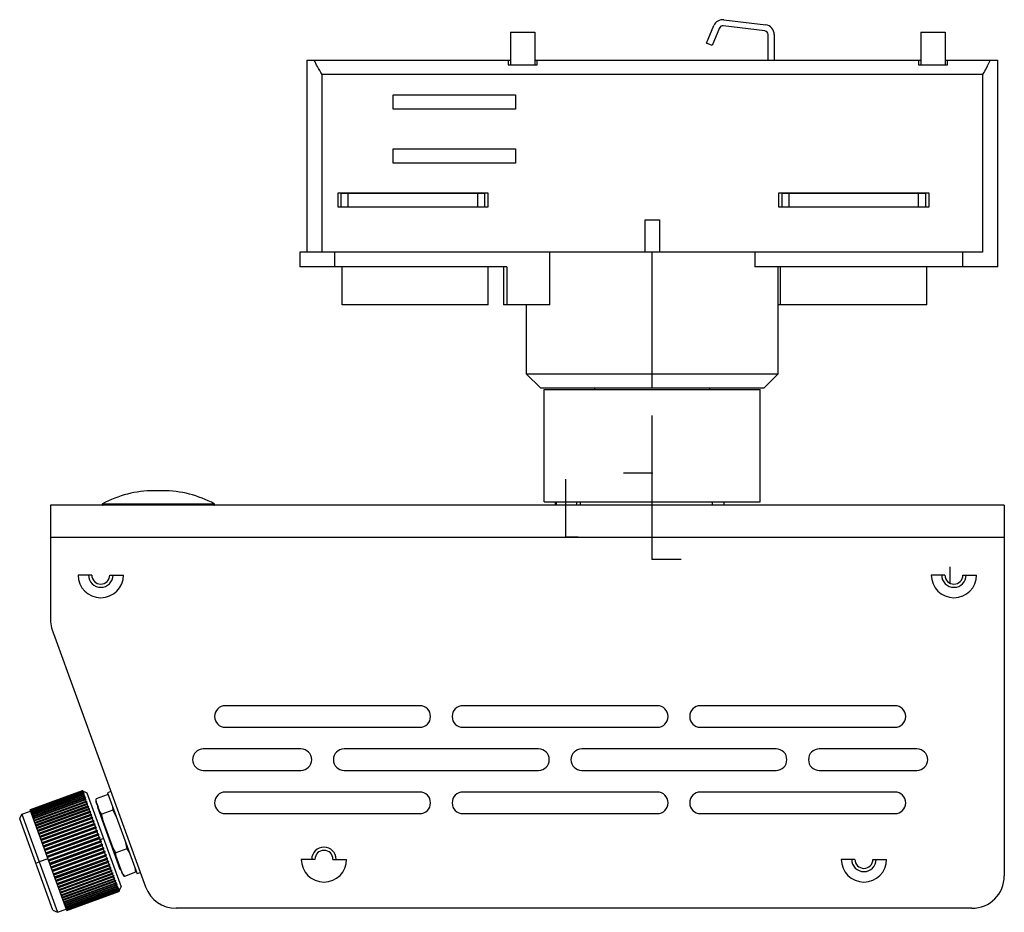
# Model space of a CAD drawing. Header units: millimetres. Extents: x -471 to -209, y 82 to 285.
# Tile 1 of 8: x -471 to -334, y 161 to 285. Entities that reach past the tile are written whole.
import ezdxf

# ---------------------------------------------------------------- set-up
doc = ezdxf.new("R2010")
doc.units = ezdxf.units.MM
doc.header["$PDSIZE"] = -1

msp = doc.modelspace()

# ---------------------------------------------------------------- linework, layer by layer
at = {"color": 7, "linetype": 'Continuous', "lineweight": 25}
for p, q in [((-372.79, 284.74), (-366.98, 284.03)), ((-375.22, 281.51), (-374.19, 283.93)), ((-373.41, 283.6), (-374.44, 281.18)), ((-367.09, 283.19), (-372.89, 283.9)), ((-402.44, 283.03), (-399.04, 283.03)), ((-402.44, 283.03), (-402.44, 278.48)), ((-399.04, 283.03), (-399.04, 278.48)), ((-366.65, 279.13), (-366.65, 282.69)), ((-365.8, 282.69), (-365.8, 279.13)), ((-345.44, 283.03), (-345.44, 278.48)), ((-345.44, 283.03), (-342.04, 283.03)), ((-342.04, 283.03), (-342.04, 278.48)), ((-374.44, 281.18), (-375.22, 281.51)), ((-430.74, 279.13), (-430.74, 252.43)), ((-430.74, 279.13), (-402.44, 279.13)), ((-402.74, 279.13), (-402.74, 278.48)), ((-399.04, 279.13), (-345.44, 279.13)), ((-398.74, 278.48), (-398.74, 279.13)), ((-345.74, 279.13), (-345.74, 278.48)), ((-342.04, 279.13), (-334.74, 279.13)), ((-341.74, 278.48), (-341.74, 279.13)), ((-334.74, 250.43), (-334.74, 279.13)), ((-402.74, 278.48), (-398.74, 278.48)), ((-345.74, 278.48), (-341.74, 278.48)), ((-428.6, 252.43), (-428.6, 277.13)), ((-336.88, 277.13), (-428.6, 277.13)), ((-336.88, 277.13), (-336.88, 252.43)), ((-418.74, 272.33), (-418.74, 274.33)), ((-418.74, 274.33), (-401.74, 274.33)), ((-401.74, 274.33), (-401.74, 272.33)), ((-401.74, 272.33), (-418.74, 272.33)), ((-418.74, 264.83), (-418.74, 266.83)), ((-418.74, 266.83), (-401.74, 266.83)), ((-401.74, 266.83), (-401.74, 264.83)), ((-401.74, 264.83), (-418.74, 264.83)), ((-426.39, 260.68), (-405.59, 260.68)), ((-426.39, 258.68), (-426.39, 260.68)), ((-425.99, 260.63), (-425.99, 258.73)), ((-425.99, 260.63), (-405.99, 260.63)), ((-424.99, 258.73), (-424.99, 260.63)), ((-406.99, 258.73), (-406.99, 260.63)), ((-405.99, 258.73), (-405.99, 260.63)), ((-405.59, 260.68), (-405.59, 258.68)), ((-365.14, 258.68), (-365.14, 260.68)), ((-365.14, 260.68), (-344.34, 260.68)), ((-364.74, 260.63), (-364.74, 258.73)), ((-364.74, 260.63), (-344.74, 260.63)), ((-363.74, 258.73), (-363.74, 260.63)), ((-345.74, 258.73), (-345.74, 260.63)), ((-344.74, 258.73), (-344.74, 260.63)), ((-344.34, 260.68), (-344.34, 258.68)), ((-405.59, 258.68), (-426.39, 258.68)), ((-425.99, 258.73), (-405.99, 258.73)), ((-344.34, 258.68), (-365.14, 258.68)), ((-364.74, 258.73), (-344.74, 258.73)), ((-383.74, 256.93), (-381.74, 256.93)), ((-383.74, 252.43), (-383.74, 256.93)), ((-381.74, 256.93), (-381.74, 252.43)), ((-431.71, 252.43), (-431.71, 250.43)), ((-336.88, 252.43), (-431.71, 252.43)), ((-426.83, 250.43), (-426.83, 252.43)), ((-396.99, 245.13), (-396.99, 252.43)), ((-382.74, 233.53), (-382.74, 252.43)), ((-368.48, 252.43), (-368.48, 250.43)), ((-339.62, 250.43), (-339.62, 252.43)), ((-402.92, 250.43), (-431.71, 250.43)), ((-425.83, 245.13), (-425.83, 250.43)), ((-405.53, 245.13), (-405.53, 250.43)), ((-403.42, 250.43), (-403.42, 245.13)), ((-402.92, 250.43), (-402.92, 245.13)), ((-334.74, 250.43), (-368.48, 250.43)), ((-365.24, 235.53), (-365.24, 250.43)), ((-364.92, 245.13), (-364.92, 250.43)), ((-344.62, 245.13), (-344.62, 250.43)), ((-405.53, 245.13), (-425.83, 245.13)), ((-396.99, 245.13), (-403.42, 245.13)), ((-400.24, 245.13), (-400.24, 235.53)), ((-344.62, 245.13), (-365.24, 245.13)), ((-400.24, 235.53), (-398.24, 233.53)), ((-400.24, 235.53), (-365.24, 235.53)), ((-367.24, 233.53), (-365.24, 235.53)), ((-367.24, 233.53), (-398.24, 233.53)), ((-397.74, 217.78), (-397.74, 233.38)), ((-397.74, 233.38), (-367.74, 233.38)), ((-390.74, 233.38), (-390.74, 233.53)), ((-374.74, 233.38), (-374.74, 233.53)), ((-367.74, 217.78), (-367.74, 233.38)), ((-450.74, 219.3), (-451.94, 219.3)), ((-459.1, 217.47), (-443.57, 217.47)), ((-397.74, 217.78), (-367.74, 217.78)), ((-396.24, 217.78), (-396.24, 217.28)), ((-396.1, 217.78), (-396.1, 217.28)), ((-393.24, 217.28), (-393.24, 217.78)), ((-392.74, 217.78), (-392.74, 217.28)), ((-374.44, 217.78), (-374.44, 217.28)), ((-372.74, 217.28), (-372.74, 217.78)), ((-466.34, 217.28), (-466.34, 201.66)), ((-333.84, 217.28), (-466.34, 217.28)), ((-333.84, 217.28), (-333.84, 165.78)), ((-333.84, 212.78), (-466.34, 212.78)), ((-341.34, 206.43), (-341.34, 208.73)), ((-460.59, 207.58), (-462.49, 207.58)), ((-458.09, 207.58), (-456.19, 207.58)), ((-342.09, 207.58), (-343.99, 207.58)), ((-339.59, 207.58), (-337.69, 207.58)), ((-465.93, 199.44), (-453.12, 164.24)), ((-415.04, 189.43), (-442.04, 189.43)), ((-382.04, 189.43), (-409.04, 189.43)), ((-349.04, 189.43), (-376.04, 189.43)), ((-442.04, 186.43), (-415.04, 186.43)), ((-409.04, 186.43), (-382.04, 186.43)), ((-376.04, 186.43), (-349.04, 186.43)), ((-431.54, 183.43), (-445.1, 183.43)), ((-398.54, 183.43), (-425.54, 183.43)), ((-365.54, 183.43), (-392.54, 183.43)), ((-345.98, 183.43), (-359.54, 183.43)), ((-445.1, 180.43), (-431.54, 180.43)), ((-425.54, 180.43), (-398.54, 180.43)), ((-392.54, 180.43), (-365.54, 180.43)), ((-359.54, 180.43), (-345.98, 180.43)), ((-469.15, 174.98), (-461.92, 177.61)), ((-461.92, 177.61), (-469.15, 174.98)), ((-461.92, 177.6), (-469.15, 174.97)), ((-469.14, 174.95), (-461.91, 177.58)), ((-461.9, 177.56), (-469.14, 174.92)), ((-469.12, 174.88), (-461.88, 177.51)), ((-461.87, 177.48), (-469.11, 174.84)), ((-469.08, 174.78), (-461.85, 177.42)), ((-461.83, 177.37), (-469.07, 174.73)), ((-469.04, 174.65), (-461.8, 177.28)), ((-461.78, 177.22), (-469.01, 174.59)), ((-468.98, 174.49), (-461.74, 177.12)), ((-461.71, 177.04), (-468.95, 174.41)), ((-468.91, 174.29), (-461.67, 176.92)), ((-461.64, 176.84), (-468.87, 174.2)), ((-468.82, 174.06), (-461.59, 176.7)), ((-461.55, 176.6), (-468.79, 173.96)), ((-468.73, 173.81), (-461.49, 176.44)), ((-461.92, 177.61), (-461.92, 177.61)), ((-461.91, 177.58), (-461.92, 177.6)), ((-461.88, 177.51), (-461.9, 177.56)), ((-461.85, 177.42), (-461.87, 177.48)), ((-461.8, 177.28), (-461.83, 177.37)), ((-461.74, 177.12), (-461.78, 177.22)), ((-461.67, 176.92), (-461.71, 177.04)), ((-461.59, 176.7), (-461.64, 176.84)), ((-461.49, 176.44), (-461.55, 176.6)), ((-461.28, 177.31), (-456.53, 164.25)), ((-458.45, 177.05), (-459.99, 176.49)), ((-457.95, 177.52), (-458.42, 177.34)), ((-458.42, 177.34), (-454.31, 166.07)), ((-415.04, 177.43), (-442.04, 177.43)), ((-382.04, 177.43), (-409.04, 177.43)), ((-349.04, 177.43), (-376.04, 177.43)), ((-461.45, 176.33), (-468.69, 173.7)), ((-468.63, 173.52), (-461.39, 176.16)), ((-461.35, 176.03), (-468.58, 173.4)), ((-468.51, 173.21), (-461.28, 175.84)), ((-461.23, 175.71), (-468.46, 173.08)), ((-468.39, 172.87), (-461.15, 175.51)), ((-468.34, 172.74), (-461, 175.4)), ((-461.1, 175.37), (-468.34, 172.73)), ((-468.26, 172.51), (-461.02, 175.15)), ((-461.39, 176.16), (-461.45, 176.33)), ((-461.28, 175.84), (-461.35, 176.03)), ((-461.15, 175.51), (-461.23, 175.71)), ((-461.02, 175.15), (-461.1, 175.37)), ((-459.9, 175.85), (-459.72, 175.35)), ((-459.81, 175.32), (-456.68, 166.73)), ((-459.69, 175.25), (-456.41, 166.26)), ((-457.7, 175.37), (-457.67, 174.92)), ((-470.61, 173.7), (-470.53, 173.87)), ((-465.99, 161.02), (-470.61, 173.7)), ((-470.53, 173.87), (-470.31, 174.34)), ((-470.31, 174.34), (-469.09, 174.79)), ((-470.31, 174.34), (-465.35, 160.72)), ((-464.06, 160.98), (-469.15, 174.98)), ((-468.21, 172.37), (-460.87, 175.04)), ((-460.97, 175), (-468.2, 172.36)), ((-468.12, 172.13), (-460.88, 174.76)), ((-468.07, 171.99), (-460.73, 174.66)), ((-460.83, 174.6), (-468.06, 171.97)), ((-467.97, 171.73), (-460.74, 174.36)), ((-467.92, 171.59), (-460.59, 174.26)), ((-460.68, 174.19), (-467.91, 171.56)), ((-467.82, 171.3), (-460.58, 173.94)), ((-467.77, 171.17), (-460.44, 173.84)), ((-460.52, 173.76), (-467.76, 171.13)), ((-460.88, 174.76), (-460.97, 175)), ((-460.74, 174.36), (-460.83, 174.6)), ((-460.58, 173.94), (-460.68, 174.19)), ((-460.42, 173.5), (-460.52, 173.76)), ((-457.67, 174.92), (-459.22, 174.36)), ((-457.67, 174.92), (-457.18, 173.95)), ((-442.04, 174.43), (-415.04, 174.43)), ((-409.04, 174.43), (-382.04, 174.43)), ((-376.04, 174.43), (-349.04, 174.43)), ((-467.66, 170.87), (-460.42, 173.5)), ((-467.61, 170.74), (-460.28, 173.41)), ((-460.36, 173.32), (-467.59, 170.69)), ((-467.49, 170.42), (-460.26, 173.05)), ((-467.45, 170.29), (-460.11, 172.96)), ((-460.19, 172.86), (-467.43, 170.23)), ((-467.33, 169.95), (-460.09, 172.59)), ((-467.28, 169.83), (-459.95, 172.5)), ((-460.02, 172.4), (-467.26, 169.76)), ((-460.26, 173.05), (-460.36, 173.32)), ((-460.09, 172.59), (-460.19, 172.86)), ((-459.92, 172.11), (-460.02, 172.4)), ((-467.15, 169.48), (-459.92, 172.11)), ((-467.11, 169.36), (-459.78, 172.03)), ((-459.85, 171.92), (-467.08, 169.29)), ((-466.98, 169), (-459.74, 171.63)), ((-466.94, 168.89), (-459.6, 171.56)), ((-459.67, 171.44), (-466.91, 168.8)), ((-466.8, 168.51), (-459.57, 171.15)), ((-466.76, 168.41), (-459.43, 171.08)), ((-459.74, 171.63), (-459.85, 171.92)), ((-459.57, 171.15), (-459.67, 171.44)), ((-458.97, 170.96), (-459.44, 170.8)), ((-459.5, 170.95), (-466.73, 168.32)), ((-466.62, 168.02), (-459.39, 170.66)), ((-466.59, 167.93), (-459.25, 170.6)), ((-459.32, 170.46), (-466.55, 167.83)), ((-466.45, 167.54), (-459.21, 170.17)), ((-466.41, 167.44), (-459.08, 170.11)), ((-459.14, 169.97), (-466.38, 167.34)), ((-466.27, 167.05), (-459.03, 169.68)), ((-466.24, 166.97), (-458.9, 169.64)), ((-459.39, 170.66), (-459.5, 170.95)), ((-459.21, 170.17), (-459.32, 170.46)), ((-459.03, 169.68), (-459.14, 169.97)), ((-455.96, 170.59), (-455.71, 169.54)), ((-458.96, 169.49), (-466.2, 166.85)), ((-466.09, 166.57), (-458.86, 169.2)), ((-466.07, 166.49), (-458.73, 169.16)), ((-458.79, 169.01), (-466.02, 166.38)), ((-465.92, 166.09), (-458.69, 168.73)), ((-465.9, 166.03), (-458.56, 168.7)), ((-458.62, 168.54), (-465.85, 165.9)), ((-465.75, 165.63), (-458.52, 168.26)), ((-465.73, 165.57), (-458.4, 168.24)), ((-458.86, 169.2), (-458.96, 169.49)), ((-458.69, 168.73), (-458.79, 169.01)), ((-458.52, 168.26), (-458.62, 168.54)), ((-455.71, 169.54), (-457.26, 168.97)), ((-455.71, 169.54), (-455.37, 168.97)), ((-468.36, 167.54), (-467.9, 167.72)), ((-466.68, 168.16), (-467.9, 167.72)), ((-458.45, 168.08), (-465.68, 165.44)), ((-465.59, 165.17), (-458.35, 167.81)), ((-465.57, 165.12), (-458.23, 167.79)), ((-458.29, 167.63), (-465.52, 164.99)), ((-465.43, 164.73), (-458.19, 167.37)), ((-465.41, 164.69), (-458.08, 167.36)), ((-458.13, 167.19), (-465.36, 164.56)), ((-465.27, 164.31), (-458.04, 166.94)), ((-465.26, 164.28), (-457.93, 166.95)), ((-458.35, 167.81), (-458.45, 168.08)), ((-458.19, 167.37), (-458.29, 167.63)), ((-458.04, 166.94), (-458.13, 167.19)), ((-456.91, 167.62), (-456.99, 167.59)), ((-454.63, 166.93), (-454.53, 166.28)), ((-429.59, 168.08), (-431.49, 168.08)), ((-427.09, 168.08), (-425.19, 168.08)), ((-354.59, 168.08), (-356.49, 168.08)), ((-352.09, 168.08), (-350.19, 168.08)), ((-457.98, 166.77), (-465.21, 164.14)), ((-465.12, 163.88), (-457.78, 166.55)), ((-465.12, 163.9), (-457.89, 166.53)), ((-457.83, 166.38), (-465.07, 163.74)), ((-464.98, 163.5), (-457.64, 166.17)), ((-464.98, 163.51), (-457.75, 166.15)), ((-457.69, 166), (-464.93, 163.36)), ((-464.85, 163.15), (-457.51, 165.82)), ((-464.85, 163.15), (-457.61, 165.78)), ((-457.56, 165.64), (-464.8, 163.01)), ((-457.89, 166.53), (-457.98, 166.77)), ((-457.75, 166.15), (-457.83, 166.38)), ((-457.61, 165.78), (-457.69, 166)), ((-457.49, 165.44), (-457.56, 165.64)), ((-456.68, 166.73), (-456.59, 166.76)), ((-456.41, 166.26), (-456.27, 165.96)), ((-456.24, 165.97), (-456.07, 165.71)), ((-454.53, 166.28), (-456.07, 165.71)), ((-453.84, 166.24), (-454.31, 166.07)), ((-464.73, 162.81), (-457.49, 165.44)), ((-457.44, 165.31), (-464.68, 162.68)), ((-464.61, 162.49), (-457.37, 165.12)), ((-457.33, 165), (-464.57, 162.37)), ((-464.5, 162.2), (-457.27, 164.83)), ((-457.23, 164.72), (-464.47, 162.09)), ((-464.41, 161.94), (-457.17, 164.57)), ((-457.14, 164.47), (-464.37, 161.84)), ((-464.32, 161.71), (-457.09, 164.34)), ((-457.06, 164.25), (-464.29, 161.62)), ((-464.25, 161.5), (-457.02, 164.14)), ((-457.37, 165.12), (-457.44, 165.31)), ((-457.27, 164.83), (-457.33, 165)), ((-457.17, 164.57), (-457.23, 164.72)), ((-457.09, 164.34), (-457.14, 164.47)), ((-457.02, 164.14), (-457.06, 164.25)), ((-456.82, 163.61), (-456.53, 164.25)), ((-456.99, 164.07), (-464.23, 161.43)), ((-464.19, 161.33), (-456.95, 163.97)), ((-456.93, 163.91), (-464.17, 161.28)), ((-464.14, 161.2), (-456.9, 163.83)), ((-456.89, 163.78), (-464.12, 161.15)), ((-464.1, 161.09), (-456.87, 163.73)), ((-456.85, 163.69), (-464.09, 161.06)), ((-464.08, 161.02), (-456.84, 163.65)), ((-456.83, 163.64), (-464.07, 161)), ((-464.06, 160.98), (-456.83, 163.62)), ((-464.06, 160.98), (-456.82, 163.61)), ((-456.82, 163.61), (-464.06, 160.98)), ((-456.95, 163.97), (-456.99, 164.07)), ((-456.9, 163.83), (-456.93, 163.91)), ((-456.87, 163.73), (-456.89, 163.78)), ((-456.84, 163.65), (-456.85, 163.69)), ((-456.83, 163.62), (-456.83, 163.64)), ((-465.99, 161.02), (-465.35, 160.72)), ((-465.35, 160.72), (-464.13, 161.17)), ((-338.34, 161.28), (-448.89, 161.28))]:
    msp.add_line(p, q, dxfattribs=at)
at = {"color": 7, "linetype": 'Continuous'}
for p, q in [((-382.74, 221.73), (-382.74, 229.76)), ((-382.74, 217.28), (-382.74, 225.31)), ((-382.74, 221.73), (-386.75, 221.73)), ((-394.74, 212.88), (-394.74, 220.91)), ((-382.74, 209.78), (-382.74, 217.81)), ((-382.74, 217.28), (-384.98, 217.28)), ((-394.74, 212.88), (-393.05, 212.88)), ((-382.74, 209.78), (-378.73, 209.78))]:
    msp.add_line(p, q, dxfattribs=at)
at = {"color": 7, "linetype": 'Continuous', "lineweight": 25, "flags": 128}
msp.add_lwpolyline([(-461.92, 177.61), (-461.56, 177.44), (-461.28, 177.31)], dxfattribs=at)
at = {"color": 7, "linetype": 'Continuous', "lineweight": 25}
for centre, radius, start, end in [((-372.95, 283.4), 1.35, 83, 156.9689), ((-372.95, 283.4), 0.5, 83, 156.9689), ((-367.15, 282.69), 0.5, 360, 83), ((-367.15, 282.69), 1.35, 0, 83), ((-451.94, 204.3), 15, 90, 118.5501), ((-450.74, 204.3), 15, 61.4499, 90), ((-459.06, 217.38), 0.1, 118.5501, 270), ((-443.62, 217.38), 0.1, 270, 61.4499), ((-459.34, 207.58), 3.15, 180, 0), ((-459.34, 207.58), 1.7, 180, 0), ((-459.34, 207.58), 1.25, 180, 0), ((-340.84, 207.58), 3.15, 180, 0), ((-340.84, 207.58), 1.7, 180, 0), ((-340.84, 207.58), 1.25, 180, 0), ((-460.14, 201.66), 6.2, 180, 200.9905), ((-442.04, 187.93), 1.5, 90, 270), ((-415.04, 187.93), 1.5, 270, 90), ((-409.04, 187.93), 1.5, 90, 270), ((-382.04, 187.93), 1.5, 270, 90), ((-376.04, 187.93), 1.5, 90, 270), ((-349.04, 187.93), 1.5, 270, 90), ((-445.1, 181.93), 1.5, 90, 270), ((-431.54, 181.93), 1.5, 270, 90), ((-425.54, 181.93), 1.5, 90, 270), ((-398.54, 181.93), 1.5, 270, 90), ((-392.54, 181.93), 1.5, 90, 270), ((-365.54, 181.93), 1.5, 270, 90), ((-359.54, 181.93), 1.5, 90, 270), ((-345.98, 181.93), 1.5, 270, 90), ((-442.04, 175.93), 1.5, 90, 270), ((-415.04, 175.93), 1.5, 270, 90), ((-409.04, 175.93), 1.5, 90, 270), ((-382.04, 175.93), 1.5, 270, 90), ((-376.04, 175.93), 1.5, 90, 270), ((-349.04, 175.93), 1.5, 270, 90), ((-428.34, 168.08), 1.7, 360, 180), ((-428.34, 168.08), 1.25, 360, 180), ((-428.34, 168.08), 3.15, 180, 0), ((-353.34, 168.08), 3.15, 180, 0), ((-353.34, 168.08), 1.7, 180, 0), ((-353.34, 168.08), 1.25, 180, 0), ((-338.34, 165.78), 4.5, 270, 0), ((-448.89, 165.78), 4.5, 200, 270)]:
    msp.add_arc(centre, radius, start, end, dxfattribs=at)
for points, knots in [([(-428.6, 277.13), (-428.82, 277.5), (-429.23, 278.15), (-429.54, 278.83), (-429.68, 279.13)], [0, 0, 0, 0, 0.554965, 1, 1, 1, 1]), ([(-335.8, 279.13), (-335.98, 278.75), (-336.29, 278.07), (-336.7, 277.42), (-336.88, 277.13)], [0, 0, 0, 0, 0.565117, 1, 1, 1, 1]), ([(-461.78, 177.54), (-461.81, 177.56), (-461.85, 177.58), (-461.9, 177.6), (-461.92, 177.61)], [0, 0, 0, 0, 0.56, 1, 1, 1, 1]), ([(-461.92, 177.6), (-461.89, 177.59), (-461.85, 177.57), (-461.8, 177.55), (-461.78, 177.54)], [0, 0, 0, 0, 0.56, 1, 1, 1, 1]), ([(-461.77, 177.51), (-461.8, 177.52), (-461.84, 177.54), (-461.89, 177.57), (-461.91, 177.58)], [0, 0, 0, 0, 0.56, 1, 1, 1, 1]), ([(-461.9, 177.56), (-461.88, 177.55), (-461.83, 177.53), (-461.79, 177.51), (-461.77, 177.51)], [0, 0, 0, 0, 0.56, 1, 1, 1, 1]), ([(-461.74, 177.44), (-461.77, 177.45), (-461.82, 177.48), (-461.86, 177.5), (-461.88, 177.51)], [0, 0, 0, 0, 0.56, 1, 1, 1, 1]), ([(-461.87, 177.48), (-461.85, 177.47), (-461.8, 177.46), (-461.76, 177.44), (-461.74, 177.44)], [0, 0, 0, 0, 0.56, 1, 1, 1, 1]), ([(-461.71, 177.33), (-461.73, 177.35), (-461.78, 177.38), (-461.83, 177.4), (-461.85, 177.42)], [0, 0, 0, 0, 0.56, 1, 1, 1, 1]), ([(-461.83, 177.37), (-461.81, 177.36), (-461.77, 177.35), (-461.72, 177.34), (-461.71, 177.33)], [0, 0, 0, 0, 0.56, 1, 1, 1, 1]), ([(-461.66, 177.2), (-461.68, 177.21), (-461.73, 177.24), (-461.78, 177.27), (-461.8, 177.28)], [0, 0, 0, 0, 0.56, 1, 1, 1, 1]), ([(-461.78, 177.22), (-461.76, 177.22), (-461.71, 177.21), (-461.67, 177.2), (-461.66, 177.2)], [0, 0, 0, 0, 0.56, 1, 1, 1, 1]), ([(-461.6, 177.03), (-461.62, 177.04), (-461.67, 177.08), (-461.72, 177.11), (-461.74, 177.12)], [0, 0, 0, 0, 0.56, 1, 1, 1, 1]), ([(-461.71, 177.04), (-461.69, 177.04), (-461.65, 177.04), (-461.61, 177.03), (-461.6, 177.03)], [0, 0, 0, 0, 0.56, 1, 1, 1, 1]), ([(-461.52, 176.83), (-461.55, 176.85), (-461.6, 176.88), (-461.65, 176.91), (-461.67, 176.92)], [0, 0, 0, 0, 0.56, 1, 1, 1, 1]), ([(-461.64, 176.84), (-461.62, 176.83), (-461.58, 176.83), (-461.54, 176.83), (-461.52, 176.83)], [0, 0, 0, 0, 0.56, 1, 1, 1, 1]), ([(-461.44, 176.6), (-461.47, 176.62), (-461.52, 176.65), (-461.57, 176.68), (-461.59, 176.7)], [0, 0, 0, 0, 0.56, 1, 1, 1, 1]), ([(-461.55, 176.6), (-461.53, 176.6), (-461.49, 176.6), (-461.46, 176.6), (-461.44, 176.6)], [0, 0, 0, 0, 0.56, 1, 1, 1, 1]), ([(-461.35, 176.34), (-461.37, 176.36), (-461.42, 176.39), (-461.47, 176.43), (-461.49, 176.44)], [0, 0, 0, 0, 0.56, 1, 1, 1, 1]), ([(-459.22, 174.36), (-459.34, 174.51), (-459.47, 174.67), (-459.54, 174.85), (-459.54, 174.86), (-459.56, 174.91), (-459.62, 175.08), (-459.73, 175.38), (-459.84, 175.67), (-459.9, 175.85), (-459.92, 175.89), (-459.99, 176.09), (-459.99, 176.29), (-459.99, 176.49)], [0, 0, 0, 0, 0.2492963, 0.2513873, 0.2552837, 0.2684927, 0.3165752, 0.4993986, 0.6828503, 0.730774, 0.7475534, 0.7494964, 1, 1, 1, 1]), ([(-461.45, 176.33), (-461.43, 176.33), (-461.4, 176.34), (-461.36, 176.34), (-461.35, 176.34)], [0, 0, 0, 0, 0.56, 1, 1, 1, 1]), ([(-461.24, 176.05), (-461.27, 176.07), (-461.32, 176.11), (-461.37, 176.14), (-461.39, 176.16)], [0, 0, 0, 0, 0.56, 1, 1, 1, 1]), ([(-461.35, 176.03), (-461.33, 176.04), (-461.29, 176.04), (-461.26, 176.05), (-461.24, 176.05)], [0, 0, 0, 0, 0.56, 1, 1, 1, 1]), ([(-461.13, 175.74), (-461.16, 175.76), (-461.2, 175.8), (-461.25, 175.83), (-461.28, 175.84)], [0, 0, 0, 0, 0.56, 1, 1, 1, 1]), ([(-461.23, 175.71), (-461.21, 175.72), (-461.18, 175.73), (-461.14, 175.74), (-461.13, 175.74)], [0, 0, 0, 0, 0.56, 1, 1, 1, 1]), ([(-461, 175.4), (-461.03, 175.42), (-461.08, 175.46), (-461.13, 175.49), (-461.15, 175.51)], [0, 0, 0, 0, 0.56, 1, 1, 1, 1]), ([(-461.1, 175.37), (-461.08, 175.37), (-461.05, 175.39), (-461.02, 175.4), (-461, 175.4)], [0, 0, 0, 0, 0.56, 1, 1, 1, 1]), ([(-460.87, 175.04), (-460.9, 175.06), (-460.95, 175.1), (-461, 175.13), (-461.02, 175.15)], [0, 0, 0, 0, 0.56, 1, 1, 1, 1]), ([(-459.99, 176.18), (-459.99, 176.17), (-459.99, 176.08), (-459.96, 176), (-459.93, 175.92)], [0, 0, 0, 0, 0.09623, 1, 1, 1, 1]), ([(-460.97, 175), (-460.95, 175), (-460.92, 175.02), (-460.89, 175.04), (-460.87, 175.04)], [0, 0, 0, 0, 0.56, 1, 1, 1, 1]), ([(-460.73, 174.66), (-460.76, 174.68), (-460.81, 174.72), (-460.86, 174.75), (-460.88, 174.76)], [0, 0, 0, 0, 0.56, 1, 1, 1, 1]), ([(-460.83, 174.6), (-460.81, 174.61), (-460.78, 174.63), (-460.75, 174.65), (-460.73, 174.66)], [0, 0, 0, 0, 0.56, 1, 1, 1, 1]), ([(-460.59, 174.26), (-460.62, 174.28), (-460.67, 174.31), (-460.71, 174.35), (-460.74, 174.36)], [0, 0, 0, 0, 0.56, 1, 1, 1, 1]), ([(-460.68, 174.19), (-460.66, 174.21), (-460.63, 174.23), (-460.6, 174.25), (-460.59, 174.26)], [0, 0, 0, 0, 0.56, 1, 1, 1, 1]), ([(-460.44, 173.84), (-460.46, 173.86), (-460.51, 173.89), (-460.56, 173.92), (-460.58, 173.94)], [0, 0, 0, 0, 0.56, 1, 1, 1, 1]), ([(-460.52, 173.76), (-460.5, 173.78), (-460.48, 173.8), (-460.45, 173.83), (-460.44, 173.84)], [0, 0, 0, 0, 0.56, 1, 1, 1, 1]), ([(-459.18, 173.89), (-459.21, 173.95), (-459.27, 174.09), (-459.24, 174.26), (-459.22, 174.36)], [0, 0, 0, 0, 0.406429, 1, 1, 1, 1]), ([(-457.26, 168.97), (-457.48, 169.4), (-457.71, 169.82), (-457.88, 170.28), (-457.89, 170.32), (-457.93, 170.43), (-458.09, 170.87), (-458.36, 171.62), (-458.63, 172.36), (-458.8, 172.81), (-458.84, 172.93), (-459.01, 173.42), (-459.12, 173.89), (-459.22, 174.36)], [0, 0, 0, 0, 0.249296, 0.251387, 0.255284, 0.268493, 0.316575, 0.499399, 0.68285, 0.730774, 0.747553, 0.749496, 1, 1, 1, 1]), ([(-460.28, 173.41), (-460.3, 173.42), (-460.35, 173.46), (-460.4, 173.49), (-460.42, 173.5)], [0, 0, 0, 0, 0.56, 1, 1, 1, 1]), ([(-460.36, 173.32), (-460.34, 173.34), (-460.32, 173.37), (-460.29, 173.39), (-460.28, 173.41)], [0, 0, 0, 0, 0.56, 1, 1, 1, 1]), ([(-460.11, 172.96), (-460.14, 172.98), (-460.19, 173.01), (-460.24, 173.04), (-460.26, 173.05)], [0, 0, 0, 0, 0.56, 1, 1, 1, 1]), ([(-460.19, 172.86), (-460.18, 172.88), (-460.15, 172.91), (-460.13, 172.95), (-460.11, 172.96)], [0, 0, 0, 0, 0.56, 1, 1, 1, 1]), ([(-459.95, 172.5), (-459.97, 172.52), (-460.02, 172.54), (-460.07, 172.57), (-460.09, 172.59)], [0, 0, 0, 0, 0.56, 1, 1, 1, 1]), ([(-460.02, 172.4), (-460.01, 172.42), (-459.98, 172.45), (-459.96, 172.48), (-459.95, 172.5)], [0, 0, 0, 0, 0.56, 1, 1, 1, 1]), ([(-459.78, 172.03), (-459.8, 172.05), (-459.85, 172.07), (-459.9, 172.1), (-459.92, 172.11)], [0, 0, 0, 0, 0.56, 1, 1, 1, 1]), ([(-459.85, 171.92), (-459.83, 171.94), (-459.81, 171.98), (-459.79, 172.02), (-459.78, 172.03)], [0, 0, 0, 0, 0.56, 1, 1, 1, 1]), ([(-459.6, 171.56), (-459.63, 171.57), (-459.68, 171.6), (-459.72, 171.62), (-459.74, 171.63)], [0, 0, 0, 0, 0.56, 1, 1, 1, 1]), ([(-459.67, 171.44), (-459.66, 171.46), (-459.64, 171.5), (-459.61, 171.54), (-459.6, 171.56)], [0, 0, 0, 0, 0.56, 1, 1, 1, 1]), ([(-459.43, 171.08), (-459.46, 171.09), (-459.5, 171.11), (-459.55, 171.14), (-459.57, 171.15)], [0, 0, 0, 0, 0.56, 1, 1, 1, 1]), ([(-459.5, 170.95), (-459.48, 170.97), (-459.46, 171.02), (-459.44, 171.06), (-459.43, 171.08)], [0, 0, 0, 0, 0.56, 1, 1, 1, 1]), ([(-459.25, 170.6), (-459.28, 170.61), (-459.32, 170.63), (-459.37, 170.65), (-459.39, 170.66)], [0, 0, 0, 0, 0.56, 1, 1, 1, 1]), ([(-459.32, 170.46), (-459.31, 170.49), (-459.28, 170.53), (-459.26, 170.58), (-459.25, 170.6)], [0, 0, 0, 0, 0.56, 1, 1, 1, 1]), ([(-459.08, 170.11), (-459.1, 170.12), (-459.15, 170.14), (-459.19, 170.16), (-459.21, 170.17)], [0, 0, 0, 0, 0.56, 1, 1, 1, 1]), ([(-459.14, 169.97), (-459.13, 170), (-459.11, 170.05), (-459.09, 170.09), (-459.08, 170.11)], [0, 0, 0, 0, 0.56, 1, 1, 1, 1]), ([(-458.9, 169.64), (-458.93, 169.64), (-458.97, 169.66), (-459.01, 169.68), (-459.03, 169.68)], [0, 0, 0, 0, 0.56, 1, 1, 1, 1]), ([(-458.96, 169.49), (-458.95, 169.52), (-458.93, 169.56), (-458.91, 169.61), (-458.9, 169.64)], [0, 0, 0, 0, 0.56, 1, 1, 1, 1]), ([(-458.73, 169.16), (-458.76, 169.17), (-458.8, 169.18), (-458.84, 169.2), (-458.86, 169.2)], [0, 0, 0, 0, 0.56, 1, 1, 1, 1]), ([(-458.79, 169.01), (-458.78, 169.04), (-458.76, 169.09), (-458.74, 169.14), (-458.73, 169.16)], [0, 0, 0, 0, 0.56, 1, 1, 1, 1]), ([(-458.56, 168.7), (-458.59, 168.7), (-458.63, 168.71), (-458.67, 168.72), (-458.69, 168.73)], [0, 0, 0, 0, 0.56, 1, 1, 1, 1]), ([(-458.62, 168.54), (-458.61, 168.57), (-458.59, 168.62), (-458.57, 168.67), (-458.56, 168.7)], [0, 0, 0, 0, 0.56, 1, 1, 1, 1]), ([(-458.4, 168.24), (-458.42, 168.24), (-458.46, 168.25), (-458.5, 168.26), (-458.52, 168.26)], [0, 0, 0, 0, 0.56, 1, 1, 1, 1]), ([(-458.45, 168.08), (-458.44, 168.11), (-458.42, 168.16), (-458.4, 168.21), (-458.4, 168.24)], [0, 0, 0, 0, 0.56, 1, 1, 1, 1]), ([(-456.07, 165.71), (-456.23, 165.96), (-456.39, 166.21), (-456.49, 166.49), (-456.5, 166.51), (-456.53, 166.58), (-456.63, 166.85), (-456.79, 167.3), (-456.95, 167.75), (-457.05, 168.02), (-457.08, 168.09), (-457.18, 168.39), (-457.22, 168.68), (-457.26, 168.97)], [0, 0, 0, 0, 0.2492963, 0.2513873, 0.2552837, 0.2684927, 0.3165752, 0.4993986, 0.6828503, 0.730774, 0.7475534, 0.7494964, 1, 1, 1, 1]), ([(-458.23, 167.79), (-458.26, 167.8), (-458.29, 167.8), (-458.33, 167.8), (-458.35, 167.81)], [0, 0, 0, 0, 0.56, 1, 1, 1, 1]), ([(-458.29, 167.63), (-458.28, 167.66), (-458.26, 167.71), (-458.24, 167.77), (-458.23, 167.79)], [0, 0, 0, 0, 0.56, 1, 1, 1, 1]), ([(-458.08, 167.36), (-458.1, 167.36), (-458.14, 167.36), (-458.17, 167.36), (-458.19, 167.37)], [0, 0, 0, 0, 0.56, 1, 1, 1, 1]), ([(-458.13, 167.19), (-458.12, 167.22), (-458.1, 167.28), (-458.08, 167.34), (-458.08, 167.36)], [0, 0, 0, 0, 0.56, 1, 1, 1, 1]), ([(-457.93, 166.95), (-457.95, 166.95), (-457.98, 166.94), (-458.02, 166.94), (-458.04, 166.94)], [0, 0, 0, 0, 0.56, 1, 1, 1, 1]), ([(-457.98, 166.77), (-457.97, 166.81), (-457.95, 166.86), (-457.93, 166.92), (-457.93, 166.95)], [0, 0, 0, 0, 0.56, 1, 1, 1, 1]), ([(-457.78, 166.55), (-457.8, 166.55), (-457.84, 166.54), (-457.87, 166.54), (-457.89, 166.53)], [0, 0, 0, 0, 0.56, 1, 1, 1, 1]), ([(-457.83, 166.38), (-457.82, 166.41), (-457.8, 166.47), (-457.79, 166.52), (-457.78, 166.55)], [0, 0, 0, 0, 0.56, 1, 1, 1, 1]), ([(-457.64, 166.17), (-457.66, 166.17), (-457.7, 166.16), (-457.73, 166.15), (-457.75, 166.15)], [0, 0, 0, 0, 0.56, 1, 1, 1, 1]), ([(-457.69, 166), (-457.68, 166.03), (-457.67, 166.09), (-457.65, 166.15), (-457.64, 166.17)], [0, 0, 0, 0, 0.56, 1, 1, 1, 1]), ([(-457.51, 165.82), (-457.53, 165.81), (-457.57, 165.8), (-457.6, 165.79), (-457.61, 165.78)], [0, 0, 0, 0, 0.56, 1, 1, 1, 1]), ([(-457.56, 165.64), (-457.55, 165.67), (-457.54, 165.73), (-457.52, 165.79), (-457.51, 165.82)], [0, 0, 0, 0, 0.56, 1, 1, 1, 1]), ([(-456.46, 166.39), (-456.45, 166.37), (-456.43, 166.32), (-456.41, 166.26), (-456.4, 166.22), (-456.39, 166.2), (-456.39, 166.2)], [0, 0, 0, 0, 0.238403, 0.794152, 0.988734, 1, 1, 1, 1]), ([(-457.39, 165.48), (-457.41, 165.48), (-457.44, 165.46), (-457.48, 165.45), (-457.49, 165.44)], [0, 0, 0, 0, 0.56, 1, 1, 1, 1]), ([(-457.44, 165.31), (-457.43, 165.34), (-457.42, 165.4), (-457.4, 165.46), (-457.39, 165.48)], [0, 0, 0, 0, 0.56, 1, 1, 1, 1]), ([(-457.28, 165.18), (-457.3, 165.17), (-457.33, 165.15), (-457.36, 165.13), (-457.37, 165.12)], [0, 0, 0, 0, 0.56, 1, 1, 1, 1]), ([(-457.33, 165), (-457.32, 165.04), (-457.31, 165.09), (-457.29, 165.15), (-457.28, 165.18)], [0, 0, 0, 0, 0.56, 1, 1, 1, 1]), ([(-457.18, 164.9), (-457.2, 164.89), (-457.23, 164.86), (-457.26, 164.84), (-457.27, 164.83)], [0, 0, 0, 0, 0.56, 1, 1, 1, 1]), ([(-457.23, 164.72), (-457.22, 164.76), (-457.2, 164.81), (-457.19, 164.87), (-457.18, 164.9)], [0, 0, 0, 0, 0.56, 1, 1, 1, 1]), ([(-457.09, 164.64), (-457.1, 164.63), (-457.13, 164.61), (-457.16, 164.58), (-457.17, 164.57)], [0, 0, 0, 0, 0.56, 1, 1, 1, 1]), ([(-457.14, 164.47), (-457.13, 164.51), (-457.11, 164.56), (-457.1, 164.62), (-457.09, 164.64)], [0, 0, 0, 0, 0.56, 1, 1, 1, 1]), ([(-457.01, 164.42), (-457.02, 164.41), (-457.05, 164.38), (-457.08, 164.35), (-457.09, 164.34)], [0, 0, 0, 0, 0.56, 1, 1, 1, 1]), ([(-457.06, 164.25), (-457.05, 164.29), (-457.03, 164.34), (-457.01, 164.4), (-457.01, 164.42)], [0, 0, 0, 0, 0.56, 1, 1, 1, 1]), ([(-456.94, 164.23), (-456.95, 164.21), (-456.98, 164.18), (-457, 164.15), (-457.02, 164.14)], [0, 0, 0, 0, 0.56, 1, 1, 1, 1]), ([(-456.99, 164.07), (-456.98, 164.1), (-456.96, 164.15), (-456.94, 164.21), (-456.94, 164.23)], [0, 0, 0, 0, 0.56, 1, 1, 1, 1]), ([(-456.88, 164.07), (-456.89, 164.05), (-456.92, 164.02), (-456.94, 163.98), (-456.95, 163.97)], [0, 0, 0, 0, 0.56, 1, 1, 1, 1]), ([(-456.93, 163.91), (-456.92, 163.94), (-456.9, 163.99), (-456.89, 164.04), (-456.88, 164.07)], [0, 0, 0, 0, 0.56, 1, 1, 1, 1]), ([(-456.83, 163.94), (-456.84, 163.92), (-456.87, 163.88), (-456.89, 163.85), (-456.9, 163.83)], [0, 0, 0, 0, 0.56, 1, 1, 1, 1]), ([(-456.89, 163.78), (-456.88, 163.81), (-456.86, 163.86), (-456.84, 163.92), (-456.83, 163.94)], [0, 0, 0, 0, 0.56, 1, 1, 1, 1]), ([(-456.8, 163.84), (-456.81, 163.82), (-456.83, 163.78), (-456.86, 163.74), (-456.87, 163.73)], [0, 0, 0, 0, 0.56, 1, 1, 1, 1]), ([(-456.85, 163.69), (-456.84, 163.72), (-456.82, 163.77), (-456.8, 163.82), (-456.8, 163.84)], [0, 0, 0, 0, 0.56, 1, 1, 1, 1]), ([(-456.77, 163.78), (-456.79, 163.76), (-456.81, 163.71), (-456.83, 163.67), (-456.84, 163.65)], [0, 0, 0, 0, 0.56, 1, 1, 1, 1]), ([(-456.83, 163.64), (-456.82, 163.66), (-456.8, 163.71), (-456.78, 163.76), (-456.77, 163.78)], [0, 0, 0, 0, 0.56, 1, 1, 1, 1]), ([(-456.76, 163.75), (-456.77, 163.72), (-456.8, 163.68), (-456.82, 163.64), (-456.83, 163.62)], [0, 0, 0, 0, 0.56, 1, 1, 1, 1]), ([(-456.82, 163.61), (-456.81, 163.64), (-456.79, 163.68), (-456.77, 163.73), (-456.76, 163.75)], [0, 0, 0, 0, 0.56, 1, 1, 1, 1])]:
    msp.add_open_spline(points, degree=3, knots=knots, dxfattribs=at)
at = {"color": 7, "linetype": 'Continuous'}
for p in [(-382.74, 221.73), (-382.74, 217.28), (-394.74, 212.88), (-382.74, 209.78)]:
    msp.add_point(p, dxfattribs=at)

doc.saveas('drawing.dxf')
